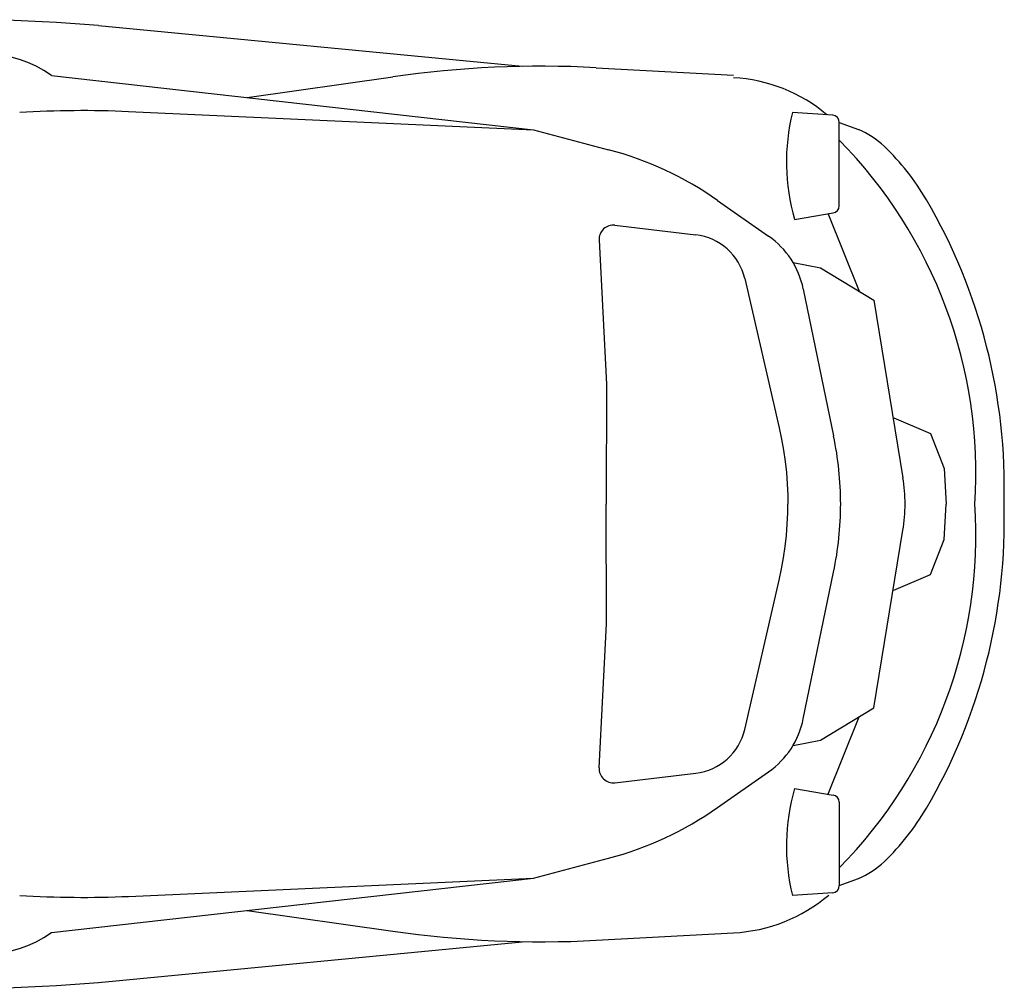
# Model space of a CAD drawing. Extents: x -2.24 to 1.57, y -0.79 to 0.77.
# Tile 2 of 2: x -0.01 to 1.57, y -0.79 to 0.77. Entities that reach past the tile are written whole.
import ezdxf

# ---------------------------------------------------------------- set-up
doc = ezdxf.new("R2010")
doc.units = 0
doc.header["$MEASUREMENT"] = 0
doc.layers.add('AUTOS', color=1, linetype='CONTINUOUS')

msp = doc.modelspace()

# ---------------------------------------------------------------- linework, layer by layer
at = {"layer": 'AUTOS'}
for points in [[(0.1142, 0.7651), (0.7968, 0.6997)], [(0.0384, 0.6845), (0.8147, 0.5971)], [(0.3538, 0.649), (0.5884, 0.6824)], [(0.9161, 0.6971), (1.1372, 0.6851)], [(0.1625, 0.6263), (0.8147, 0.5971)], [(1.297, 0.6204), (1.2322, 0.6247)], [(1.3074, 0.4744), (1.3077, 0.6089)], [(1.3077, 0.6089), (1.3386, 0.5974)], [(0.8147, 0.5971), (0.9359, 0.5649)], [(1.1113, 0.4833), (1.1937, 0.4255)], [(1.2355, 0.4527), (1.2978, 0.4631)], [(1.2892, 0.4628), (1.3397, 0.3369)], [(0.9462, 0.4432), (1.0763, 0.4278)], [(0.9205, 0.4191), (0.9327, 0.1868)], [(1.2332, 0.3833), (1.2775, 0.3748)], [(1.2775, 0.3748), (1.3633, 0.3225)], [(1.1552, 0.3572), (1.2108, 0.1165), (1.2146, 0.0986), (1.2178, 0.0807), (1.2205, 0.0626), (1.2225, 0.0445), (1.2239, 0.0263), (1.2247, 0.008), (1.2249, -0.0061)], [(1.2496, 0.3404), (1.2985, 0.1037)], [(1.3633, 0.3225), (1.4101, 0.0362)], [(0.9327, 0.1868), (0.932, -0.0061)], [(1.3954, 0.1326), (1.4548, 0.1073)], [(1.4548, 0.1073), (1.4768, 0.051)], [(1.4768, 0.051), (1.4801, -0.0061)], [(0.9327, -0.199), (0.932, -0.0061)], [(1.1552, -0.3693), (1.2108, -0.1287), (1.2146, -0.1108), (1.2178, -0.0929), (1.2205, -0.0748), (1.2225, -0.0567), (1.2239, -0.0385), (1.2247, -0.0202), (1.2249, -0.0061)], [(1.4768, -0.0631), (1.4801, -0.0061)], [(1.3633, -0.3347), (1.4101, -0.0484)], [(1.4548, -0.1195), (1.4768, -0.0631)], [(1.2496, -0.3526), (1.2985, -0.1159)], [(1.3954, -0.1448), (1.4548, -0.1195)], [(0.9205, -0.4313), (0.9327, -0.199)], [(1.2775, -0.387), (1.3633, -0.3347)], [(1.2892, -0.475), (1.3397, -0.349)], [(1.2332, -0.3955), (1.2775, -0.387)], [(0.9462, -0.4554), (1.0763, -0.44)], [(1.1113, -0.4955), (1.1937, -0.4377)], [(1.2355, -0.4649), (1.2978, -0.4753)], [(1.3074, -0.4866), (1.3077, -0.6211)], [(0.8147, -0.6093), (0.9359, -0.5771)], [(0.0384, -0.6967), (0.8147, -0.6093)], [(0.1625, -0.6385), (0.8147, -0.6093)], [(1.3077, -0.6211), (1.3386, -0.6096)], [(1.297, -0.6326), (1.2322, -0.6369)], [(0.3538, -0.6611), (0.5884, -0.6946)], [(0.9161, -0.7093), (1.1372, -0.6972)], [(0.1142, -0.7773), (0.7968, -0.7119)]]:
    msp.add_lwpolyline(points, dxfattribs=at)
for centre, radius, start, end in [((-0.1128, -1.9855), 2.76, 85.2822, 92.8322), ((-0.0699, 0.5324), 0.1867, 54.5367, 124.6643), ((0.8261, -0.9565), 1.656, 86.8869, 98.2546), ((1.124, 0.4279), 0.2533, 49.7007, 87.0693), ((0.0885, -1.0281), 1.656, 87.4362, 93.5107), ((1.552, 0.5449), 0.3296, 165.9834, 196.2408), ((1.2962, 0.6089), 0.0115, 359.8846, 86.2166), ((1.2849, 0.4703), 0.138, 46.2708, 67.0879), ((0.763, 0.0433), 0.7647, 356.2956, 44.6056), ((0.7944, 0.0314), 0.552, 54.9571, 75.1421), ((1.1076, 0.2851), 0.3944, 30.3447, 46.2706), ((0.6573, 0.0214), 0.9162, 358.2782, 30.3448), ((1.2959, 0.4744), 0.0115, 279.4985, 359.8877), ((0.9435, 0.4204), 0.023, 83.2634, 183.002), ((1.0656, 0.3364), 0.092, 13.0091, 83.2628), ((1.1145, 0.3126), 0.138, 11.6563, 54.9565), ((0.7579, -0.0079), 0.552, 0.1834, 11.6564), ((1.1377, -0.0082), 0.276, 0.4447, 9.2756), ((0.7579, -0.0043), 0.552, 348.3436, 359.8166), ((0.763, -0.0555), 0.7647, 315.3944, 3.7044), ((1.1377, -0.004), 0.276, 350.7244, 359.5553), ((0.6573, -0.0336), 0.9162, 329.6552, 1.7218), ((1.1145, -0.3247), 0.138, 305.0435, 348.3439), ((1.0656, -0.3486), 0.092, 276.7372, 346.9906), ((0.9435, -0.4325), 0.023, 176.9977, 276.7366), ((1.552, -0.557), 0.3296, 163.7592, 194.0167), ((1.2959, -0.4866), 0.0115, 0.1145, 80.5019), ((0.7944, -0.0435), 0.552, 284.8579, 305.0429), ((1.1076, -0.2972), 0.3944, 313.7294, 329.6553), ((1.2849, -0.4825), 0.138, 292.9121, 313.7292), ((1.2962, -0.6211), 0.0115, 273.7834, 0.1145), ((0.0885, 1.0159), 1.656, 266.4893, 272.5638), ((1.124, -0.4401), 0.2575, 272.9307, 310.2993), ((-0.0699, -0.5446), 0.1867, 235.3358, 305.4632), ((0.8261, 0.9443), 1.656, 261.7454, 273.1131), ((-0.1128, 1.9733), 2.76, 267.1678, 274.7178)]:
    msp.add_arc(centre, radius, start, end, dxfattribs=at)

doc.saveas('drawing.dxf')
